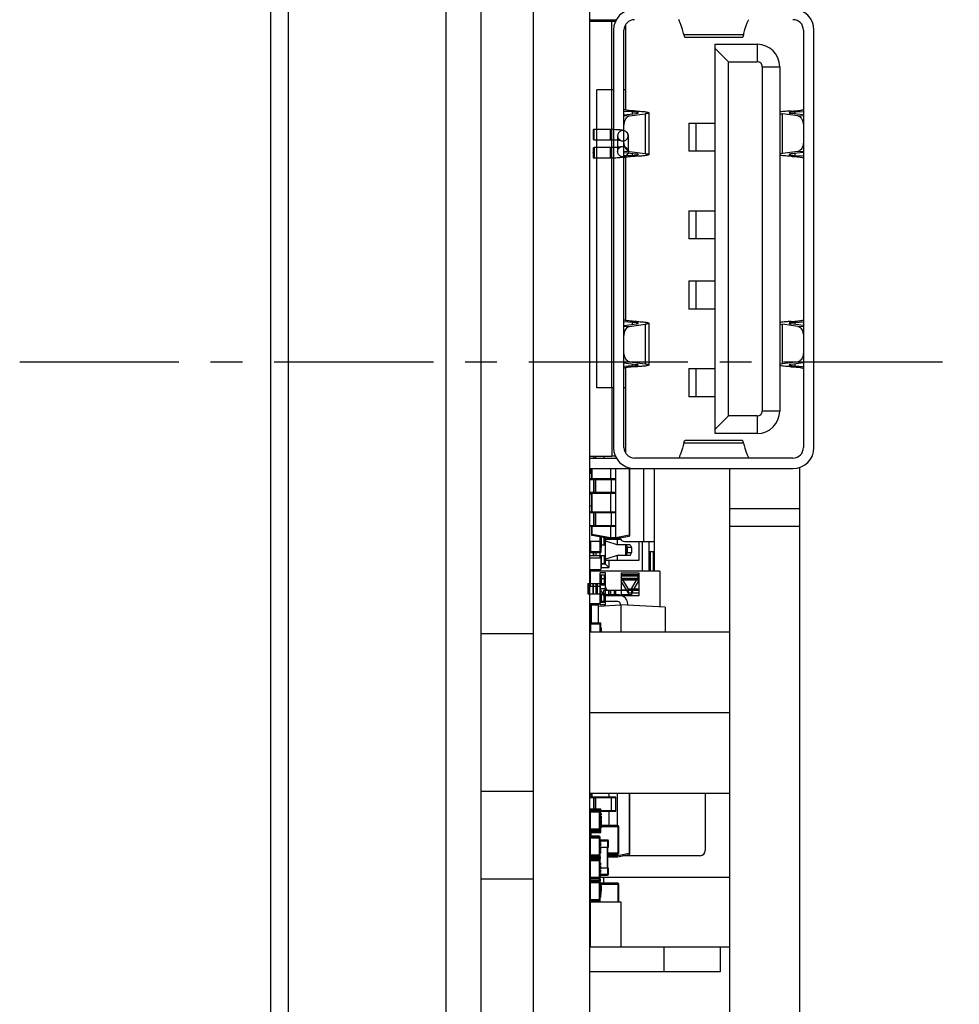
# Model space of a CAD drawing. Header units: inches. Extents: x -137 to 248, y -58 to 104.
# Tile 3 of 8: x 35 to 62, y -7 to 21. Entities that reach past the tile are written whole.
import ezdxf

# ---------------------------------------------------------------- set-up
doc = ezdxf.new("R2010")
doc.units = ezdxf.units.IN
doc.header["$LTSCALE"] = 1.21
doc.header["$MEASUREMENT"] = 0
doc.linetypes.add('CENTER', pattern=[2, 1.25, -0.25, 0.25, -0.25])
doc.layers.get('0').update_dxf_attribs({"linetype": 'CONTINUOUS'})
for name, color, linetype in [('DIM', 3, 'CONTINUOUS'), ('IMPORTED12', 7, 'CONTINUOUS'), ('IMPORTED13', 7, 'CONTINUOUS')]:
    doc.layers.add(name, color=color, linetype=linetype)

msp = doc.modelspace()

# ---------------------------------------------------------------- linework, layer by layer
at = {"color": 7, "linetype": 'Continuous'}
for p, q in [((42.773, 74.2), (42.773, -51.8)), ((47.273, 74.2), (47.273, -51.8)), ((42.273, 73.7), (42.273, -51.3)), ((48.273, 73.2), (48.273, -50.8)), ((49.773, -22.74), (49.773, 39.21)), ((51.373, 39.21), (51.373, -22.74)), ((51.373, 20.951), (52.14, 20.951)), ((52.003, 20.901), (51.373, 20.901)), ((51.533, 20.951), (51.533, 20.901)), ((51.785, 20.951), (51.785, 20.901)), ((52.003, 18.951), (52.003, 20.901)), ((52.115, 20.901), (52.003, 20.901)), ((52.403, 18.375), (52.403, 20.807)), ((52.053, 20.652), (52.053, 8.752)), ((52.353, 8.752), (52.353, 20.652)), ((54.06, 20.525), (55.766, 20.525)), ((57.473, 20.652), (57.473, 8.752)), ((57.773, 8.752), (57.773, 20.652)), ((54.095, 20.451), (55.731, 20.451)), ((54.955, 9.151), (54.955, 20.251)), ((54.955, 20.251), (56.155, 20.251)), ((56.155, 20.251), (56.155, 19.752)), ((54.955, 20.131), (55.335, 19.752)), ((55.335, 9.652), (55.335, 19.752)), ((55.335, 19.752), (56.155, 19.752)), ((56.295, 19.612), (56.295, 9.792)), ((56.295, 19.612), (56.795, 19.611)), ((56.795, 19.611), (56.795, 9.791)), ((51.583, 10.451), (51.583, 18.951)), ((52.003, 18.951), (51.583, 18.951)), ((52.002, 18.951), (52.002, 10.451)), ((52.053, 18.951), (52.003, 18.951)), ((52.403, 18.951), (52.353, 18.951)), ((52.585, 18.321), (52.349, 18.335)), ((52.353, 18.234), (52.709, 18.28)), ((52.512, 18.207), (52.954, 18.265)), ((52.585, 18.321), (52.585, 18.264)), ((52.954, 18.265), (52.954, 17.138)), ((53.063, 18.296), (53.063, 17.106)), ((56.871, 17.138), (56.871, 18.265)), ((57.314, 18.207), (56.871, 18.265)), ((57.473, 18.234), (57.117, 18.28)), ((57.24, 18.321), (57.477, 18.335)), ((57.24, 18.264), (57.24, 18.321)), ((52.353, 18.217), (52.512, 18.207)), ((54.205, 18.001), (54.205, 17.201)), ((54.205, 18.001), (54.955, 18.001)), ((54.415, 17.201), (54.415, 18.001)), ((57.314, 18.207), (57.473, 18.217)), ((52.512, 17.196), (52.353, 17.186)), ((52.353, 17.169), (52.709, 17.122)), ((52.512, 17.196), (52.954, 17.138)), ((52.585, 17.138), (52.585, 17.081)), ((54.955, 17.201), (54.205, 17.201)), ((57.314, 17.196), (56.871, 17.138)), ((57.473, 17.169), (57.117, 17.122)), ((57.24, 17.081), (57.24, 17.138)), ((57.473, 17.186), (57.314, 17.196)), ((52.585, 17.081), (52.349, 17.067)), ((52.403, 12.375), (52.403, 17.027)), ((57.24, 17.081), (57.477, 17.067)), ((54.205, 15.501), (54.205, 14.701)), ((54.205, 15.501), (54.955, 15.501)), ((54.415, 14.701), (54.415, 15.501)), ((54.955, 14.701), (54.205, 14.701)), ((54.205, 13.501), (54.205, 12.701)), ((54.205, 13.501), (54.955, 13.501)), ((54.415, 12.701), (54.415, 13.501)), ((54.955, 12.701), (54.205, 12.701)), ((52.585, 12.321), (52.349, 12.335)), ((52.353, 12.234), (52.709, 12.28)), ((52.353, 12.217), (52.512, 12.207)), ((52.512, 12.207), (52.954, 12.265)), ((52.585, 12.321), (52.585, 12.264)), ((52.954, 12.265), (52.954, 11.138)), ((53.063, 12.296), (53.063, 11.106)), ((57.314, 12.207), (56.871, 12.265)), ((56.871, 11.138), (56.871, 12.265)), ((57.473, 12.234), (57.117, 12.28)), ((57.24, 12.321), (57.477, 12.335)), ((57.24, 12.264), (57.24, 12.321)), ((57.314, 12.207), (57.473, 12.217)), ((52.585, 11.081), (52.349, 11.067)), ((52.512, 11.196), (52.353, 11.186)), ((52.353, 11.169), (52.709, 11.122)), ((52.403, 8.596), (52.403, 11.027)), ((52.512, 11.196), (52.954, 11.138)), ((52.585, 11.138), (52.585, 11.081)), ((54.205, 11.001), (54.955, 11.001)), ((54.205, 11.001), (54.205, 10.201)), ((54.415, 10.201), (54.415, 11.001)), ((57.314, 11.196), (56.871, 11.138)), ((57.473, 11.169), (57.117, 11.122)), ((57.24, 11.081), (57.24, 11.138)), ((57.24, 11.081), (57.477, 11.067)), ((57.473, 11.186), (57.314, 11.196)), ((52.003, 10.451), (51.583, 10.451)), ((52.053, 10.451), (52.003, 10.451)), ((52.003, 10.451), (52.003, 8.501)), ((52.403, 10.451), (52.353, 10.451)), ((54.955, 10.201), (54.205, 10.201)), ((55.335, 9.652), (54.955, 9.271)), ((56.155, 9.652), (55.335, 9.652)), ((56.155, 9.652), (56.155, 9.151)), ((56.795, 9.791), (56.295, 9.792)), ((56.155, 9.151), (54.955, 9.151)), ((55.766, 8.877), (54.06, 8.877)), ((55.731, 8.951), (54.095, 8.951)), ((51.373, 8.501), (52.003, 8.501)), ((51.373, 8.451), (52.141, 8.451)), ((51.483, 8.501), (51.483, 8.451)), ((51.493, 8.451), (51.493, 8.501)), ((51.501, 8.451), (51.501, 8.501)), ((51.537, 8.501), (51.537, 8.451)), ((51.785, 8.451), (51.785, 8.501)), ((52.116, 8.501), (52.003, 8.501)), ((57.173, 8.452), (52.653, 8.452)), ((51.373, 8.151), (52.653, 8.151)), ((51.403, 8.02), (51.403, 8.151)), ((51.423, 8.151), (51.423, 7.855)), ((51.444, 7.855), (51.444, 8.151)), ((51.973, 8.151), (51.973, 7.855)), ((52.123, 6.18), (52.123, 8.151)), ((52.503, 8.151), (52.503, 6.254)), ((52.523, 6.254), (52.523, 8.151)), ((52.653, 8.152), (57.173, 8.152)), ((52.923, 6.077), (52.923, 8.152)), ((53.223, 5.229), (53.223, 8.152)), ((55.373, -25.8), (55.373, 8.152)), ((57.373, -25.8), (57.373, 8.188)), ((51.373, 8.02), (51.423, 8.02)), ((52.113, 7.855), (51.373, 7.855)), ((51.373, 7.845), (52.123, 7.845)), ((51.483, 7.855), (51.483, 7.845)), ((51.483, 7.845), (51.483, 7.465)), ((51.493, 7.465), (51.493, 7.845)), ((51.501, 7.465), (51.501, 7.845)), ((51.537, 7.845), (51.534, 7.855)), ((51.537, 7.845), (51.537, 7.465)), ((51.985, 7.855), (51.988, 7.845)), ((51.988, 7.845), (51.988, 7.465)), ((52.123, 7.465), (51.373, 7.465)), ((51.373, 7.455), (52.113, 7.455)), ((51.373, 7.436), (51.423, 7.436)), ((51.423, 7.455), (51.423, 6.905)), ((51.444, 6.905), (51.444, 7.455)), ((51.483, 7.465), (51.483, 7.455)), ((51.534, 7.455), (51.537, 7.465)), ((51.973, 7.455), (51.973, 6.905)), ((51.988, 7.465), (51.985, 7.455)), ((51.423, 7.077), (51.373, 7.077)), ((52.113, 6.905), (51.373, 6.905)), ((51.373, 6.895), (52.123, 6.895)), ((51.483, 6.905), (51.483, 6.895)), ((51.483, 6.895), (51.483, 6.515)), ((51.493, 6.515), (51.493, 6.895)), ((51.501, 6.515), (51.501, 6.895)), ((51.537, 6.895), (51.534, 6.905)), ((51.537, 6.895), (51.537, 6.515)), ((51.985, 6.905), (51.988, 6.895)), ((51.988, 6.895), (51.988, 6.515)), ((57.373, 7), (55.373, 7)), ((52.123, 6.515), (51.373, 6.515)), ((51.373, 6.505), (52.113, 6.505)), ((51.423, 6.505), (51.423, 6.273)), ((51.444, 6.273), (51.444, 6.505)), ((51.483, 6.515), (51.483, 6.505)), ((51.534, 6.505), (51.537, 6.515)), ((51.973, 6.505), (51.973, 6.18)), ((51.988, 6.515), (51.985, 6.505)), ((57.373, 6.5), (55.373, 6.5)), ((51.444, 6.273), (51.423, 6.273)), ((51.973, 6.18), (51.444, 6.273)), ((51.444, 6.249), (51.444, 6.273)), ((51.444, 6.249), (51.973, 6.155)), ((51.673, 5.785), (51.673, 6.208)), ((51.698, 6.204), (51.698, 5.76)), ((51.698, 6.203), (51.706, 6.203)), ((51.698, 6.189), (51.708, 6.189)), ((51.703, 6.203), (51.703, 6.189)), ((51.708, 6.189), (51.708, 6.087)), ((51.793, 5.977), (51.793, 6.187)), ((51.823, 5.427), (51.823, 6.182)), ((52.123, 6.18), (51.973, 6.18)), ((51.973, 6.155), (51.973, 6.18)), ((52.503, 6.254), (52.123, 6.18)), ((52.123, 6.155), (52.503, 6.229)), ((52.123, 6.155), (52.123, 6.18)), ((52.523, 6.254), (52.503, 6.254)), ((52.503, 6.254), (52.503, 6.229)), ((51.373, 6.081), (51.673, 6.081)), ((51.398, 5.977), (51.373, 5.977)), ((51.398, 6.081), (51.398, 5.785)), ((51.698, 6.087), (51.708, 6.087)), ((51.698, 6.074), (51.708, 6.074)), ((51.698, 6.024), (51.708, 6.024)), ((51.698, 5.972), (51.708, 5.972)), ((51.698, 5.935), (51.708, 5.935)), ((51.698, 5.912), (51.708, 5.912)), ((51.698, 5.899), (51.708, 5.899)), ((51.703, 6.087), (51.703, 6.074)), ((51.708, 6.074), (51.708, 5.972)), ((51.708, 5.977), (51.823, 5.977)), ((51.708, 5.935), (51.708, 5.899)), ((52.261, 6.127), (51.823, 6.127)), ((51.865, 6.077), (51.826, 6.077)), ((51.826, 5.577), (51.826, 6.077)), ((52.159, 5.977), (51.865, 6.077)), ((51.923, 6.164), (51.923, 6.127)), ((51.973, 6.155), (52.123, 6.155)), ((52.533, 5.977), (52.159, 5.977)), ((52.173, 5.977), (52.173, 6.127)), ((52.373, 6.077), (53.223, 6.077)), ((52.395, 5.977), (52.395, 5.677)), ((52.427, 5.677), (52.427, 5.977)), ((52.456, 5.897), (52.427, 5.972)), ((52.573, 5.897), (52.427, 5.897)), ((52.456, 5.757), (52.456, 5.897)), ((52.533, 5.977), (52.573, 5.897)), ((52.573, 5.897), (52.573, 5.757)), ((52.773, 6.077), (52.773, 5.527)), ((52.873, 6.077), (52.873, 5.229)), ((53.073, 5.229), (53.073, 6.077)), ((51.373, 5.86), (51.398, 5.86)), ((51.373, 5.76), (51.698, 5.76)), ((51.373, 5.677), (51.823, 5.677)), ((51.398, 5.785), (51.673, 5.785)), ((51.473, 5.76), (51.473, 5.677)), ((51.481, 5.76), (51.481, 5.677)), ((51.556, 5.677), (51.556, 5.76)), ((51.673, 5.86), (51.698, 5.86)), ((51.698, 5.81), (51.673, 5.81)), ((51.673, 5.607), (51.673, 5.76)), ((51.703, 5.677), (51.703, 5.526)), ((51.793, 5.677), (51.793, 5.437)), ((52.159, 5.677), (51.865, 5.577)), ((52.533, 5.677), (52.159, 5.677)), ((52.173, 5.527), (52.173, 5.677)), ((52.427, 5.757), (52.573, 5.757)), ((52.427, 5.682), (52.456, 5.757)), ((52.533, 5.677), (52.573, 5.757)), ((53.223, 5.777), (53.073, 5.777)), ((53.098, 5.777), (53.098, 5.229)), ((53.198, 5.229), (53.198, 5.777)), ((51.373, 5.607), (51.698, 5.607)), ((51.698, 5.607), (51.698, 5.277)), ((51.698, 5.526), (51.708, 5.526)), ((51.698, 5.516), (51.708, 5.516)), ((51.698, 5.512), (51.708, 5.512)), ((51.698, 5.362), (51.708, 5.362)), ((51.698, 5.358), (51.708, 5.358)), ((51.708, 5.526), (51.708, 5.358)), ((51.823, 5.437), (51.708, 5.437)), ((51.823, 5.427), (51.708, 5.427)), ((52.773, 5.527), (51.823, 5.527)), ((51.923, 5.327), (51.823, 5.427)), ((51.865, 5.577), (51.826, 5.577)), ((51.923, 5.527), (51.923, 5.327)), ((51.373, 5.277), (51.698, 5.277)), ((51.373, 5.277), (51.698, 5.277)), ((53.373, 5.229), (51.398, 5.229)), ((51.398, 4.803), (51.398, 5.229)), ((51.473, 5.277), (51.473, 5.229)), ((51.698, 5.327), (51.923, 5.327)), ((53.373, 5.229), (53.373, 4.205)), ((51.373, 4.803), (51.673, 4.803)), ((51.673, 4.803), (51.673, 4.303)), ((51.673, 4.675), (51.678, 4.675)), ((51.674, 4.608), (51.673, 4.608)), ((51.674, 4.606), (51.673, 4.606)), ((51.674, 4.592), (51.673, 4.592)), ((51.673, 4.57), (51.674, 4.57)), ((51.674, 4.562), (51.673, 4.562)), ((51.674, 4.523), (51.673, 4.523)), ((51.674, 4.488), (51.674, 4.608)), ((51.678, 4.432), (51.678, 4.675)), ((51.678, 4.61), (51.68, 4.61)), ((51.678, 4.566), (51.68, 4.566)), ((51.68, 4.548), (51.678, 4.548)), ((51.68, 4.503), (51.678, 4.503)), ((51.68, 4.497), (51.678, 4.497)), ((51.68, 4.61), (51.68, 4.497)), ((51.373, 4.303), (51.673, 4.303)), ((51.398, 3.751), (51.398, 4.303)), ((51.424, 4.263), (51.428, 4.302)), ((51.424, 4.263), (51.624, 4.263)), ((51.424, 3.751), (51.424, 4.263)), ((51.633, 4.303), (51.624, 4.263)), ((51.624, 4.23), (52.264, 4.263)), ((51.624, 3.751), (51.624, 4.263)), ((51.674, 4.488), (51.673, 4.488)), ((51.678, 4.432), (51.673, 4.432)), ((53.524, 4.197), (52.264, 4.263)), ((52.264, 4.263), (52.264, 3.5)), ((51.373, 4.097), (51.398, 4.097)), ((53.524, 4.197), (53.524, 3.5)), ((51.373, 3.751), (51.698, 3.751)), ((51.373, 3.651), (51.398, 3.651)), ((51.398, 3.726), (51.673, 3.726)), ((51.398, 3.726), (51.398, 3.5)), ((51.673, 3.5), (51.673, 3.726)), ((51.698, 3.701), (51.673, 3.701)), ((51.673, 3.651), (51.698, 3.651)), ((51.698, 3.5), (51.698, 3.751)), ((48.273, 3.45), (49.773, 3.45)), ((51.373, 3.5), (55.373, 3.5)), ((51.698, 3.615), (51.708, 3.615)), ((51.698, 3.564), (51.708, 3.564)), ((51.698, 3.513), (51.708, 3.513)), ((51.708, 3.615), (51.708, 3.513)), ((51.373, 1.2), (55.373, 1.2)), ((48.273, -1.05), (49.773, -1.05)), ((51.373, -1.1), (55.373, -1.1)), ((51.385, -1.216), (51.385, -1.1)), ((51.388, -1.1), (51.388, -1.13)), ((51.408, -1.15), (51.408, -1.1)), ((51.423, -1.1), (51.423, -1.216)), ((51.444, -1.216), (51.444, -1.1)), ((51.923, -1.1), (51.923, -1.216)), ((52.173, -2.022), (52.173, -1.1)), ((52.503, -1.1), (52.503, -2.827)), ((52.523, -2.827), (52.523, -1.1)), ((54.673, -1.1), (54.673, -2.737)), ((52.113, -1.216), (51.373, -1.216)), ((51.373, -1.226), (52.123, -1.226)), ((51.423, -1.13), (51.388, -1.13)), ((51.408, -1.15), (51.423, -1.15)), ((51.483, -1.216), (51.483, -1.226)), ((51.483, -1.226), (51.483, -1.546)), ((51.493, -1.546), (51.493, -1.226)), ((51.501, -1.546), (51.501, -1.226)), ((51.537, -1.226), (51.534, -1.216)), ((51.537, -1.226), (51.537, -1.546)), ((51.985, -1.216), (51.988, -1.226)), ((51.988, -1.226), (51.988, -1.606)), ((52.123, -1.606), (52.123, -1.226)), ((51.373, -1.546), (51.698, -1.546)), ((51.373, -1.611), (51.678, -1.611)), ((51.678, -1.642), (51.373, -1.642)), ((51.398, -1.571), (51.673, -1.571)), ((51.398, -1.581), (51.398, -1.571)), ((51.647, -1.581), (51.403, -1.581)), ((51.403, -2.19), (51.403, -1.581)), ((51.647, -1.581), (51.647, -2.19)), ((51.673, -1.595), (51.673, -1.571)), ((51.698, -1.596), (51.673, -1.596)), ((51.678, -2.16), (51.678, -1.611)), ((51.698, -1.646), (51.678, -1.646)), ((51.698, -2.226), (51.698, -1.546)), ((52.123, -1.606), (51.698, -1.606)), ((51.698, -1.616), (52.113, -1.616)), ((51.698, -1.684), (51.708, -1.684)), ((51.708, -1.684), (51.708, -1.72)), ((51.923, -1.616), (51.923, -2.022)), ((51.988, -1.606), (51.985, -1.616)), ((51.68, -1.686), (51.678, -1.686)), ((51.678, -1.697), (51.68, -1.697)), ((51.68, -1.714), (51.678, -1.714)), ((51.68, -1.751), (51.678, -1.751)), ((51.68, -1.76), (51.678, -1.76)), ((51.68, -1.788), (51.678, -1.788)), ((51.678, -1.825), (51.68, -1.825)), ((51.678, -1.862), (51.68, -1.862)), ((51.68, -1.892), (51.678, -1.892)), ((51.68, -1.928), (51.678, -1.928)), ((51.68, -1.686), (51.68, -1.76)), ((51.68, -1.788), (51.68, -1.862)), ((51.68, -1.892), (51.68, -1.969)), ((51.698, -1.712), (51.708, -1.712)), ((51.698, -1.72), (51.708, -1.72)), ((51.698, -1.757), (51.708, -1.757)), ((51.698, -1.809), (51.708, -1.809)), ((51.698, -1.859), (51.708, -1.859)), ((51.698, -1.872), (51.708, -1.872)), ((51.698, -1.874), (51.708, -1.874)), ((51.698, -1.919), (51.708, -1.919)), ((51.708, -1.757), (51.708, -1.859)), ((51.708, -1.872), (51.708, -1.974)), ((51.678, -2.129), (51.373, -2.129)), ((51.678, -2.16), (51.373, -2.16)), ((51.373, -2.226), (51.698, -2.226)), ((51.388, -2.226), (51.388, -2.331)), ((51.398, -2.19), (51.398, -2.201)), ((51.398, -2.201), (51.673, -2.201)), ((51.403, -2.19), (51.647, -2.19)), ((51.418, -2.327), (51.418, -2.226)), ((51.698, -2.176), (51.673, -2.176)), ((51.673, -2.176), (51.673, -2.201)), ((51.68, -1.966), (51.678, -1.966)), ((51.678, -1.969), (51.68, -1.969)), ((51.68, -1.992), (51.678, -1.992)), ((51.678, -2.03), (51.68, -2.03)), ((51.678, -2.066), (51.68, -2.066)), ((51.698, -2.126), (51.678, -2.126)), ((51.68, -1.992), (51.68, -2.066)), ((51.698, -1.968), (51.708, -1.968)), ((51.698, -1.974), (51.708, -1.974)), ((51.698, -1.988), (51.708, -1.988)), ((51.698, -2.039), (51.708, -2.039)), ((51.698, -2.09), (51.708, -2.09)), ((51.708, -1.988), (51.708, -2.09)), ((52.178, -2.022), (51.708, -2.022)), ((51.708, -2.052), (52.208, -2.052)), ((52.178, -2.022), (52.178, -2.842)), ((52.208, -2.812), (52.208, -2.052)), ((51.373, -2.357), (51.678, -2.357)), ((51.678, -2.388), (51.373, -2.388)), ((51.647, -2.327), (51.403, -2.327)), ((51.403, -2.936), (51.403, -2.327)), ((51.647, -2.327), (51.647, -2.936)), ((51.678, -2.906), (51.678, -2.357)), ((51.68, -2.432), (51.678, -2.432)), ((51.678, -2.443), (51.68, -2.443)), ((51.68, -2.46), (51.678, -2.46)), ((51.68, -2.497), (51.678, -2.497)), ((51.68, -2.506), (51.678, -2.506)), ((51.68, -2.432), (51.68, -2.506)), ((51.888, -2.44), (51.68, -2.44)), ((51.68, -2.46), (51.908, -2.46)), ((51.888, -2.44), (51.888, -2.64)), ((51.908, -2.64), (51.908, -2.46)), ((51.68, -2.534), (51.678, -2.534)), ((51.678, -2.571), (51.68, -2.571)), ((51.678, -2.608), (51.68, -2.608)), ((51.68, -2.638), (51.678, -2.638)), ((51.68, -2.675), (51.678, -2.675)), ((51.68, -2.712), (51.678, -2.712)), ((51.678, -2.715), (51.68, -2.715)), ((51.68, -2.739), (51.678, -2.739)), ((51.678, -2.776), (51.68, -2.776)), ((51.68, -2.534), (51.68, -2.608)), ((51.68, -2.638), (51.68, -2.715)), ((51.68, -2.64), (51.908, -2.64)), ((51.68, -2.739), (51.68, -2.812)), ((51.878, -2.64), (51.878, -3.24)), ((51.898, -3.24), (51.898, -2.64)), ((51.678, -2.875), (51.373, -2.875)), ((51.678, -2.906), (51.373, -2.906)), ((51.373, -2.992), (51.678, -2.992)), ((51.373, -3.023), (51.678, -3.023)), ((51.403, -2.936), (51.647, -2.936)), ((51.647, -2.962), (51.403, -2.962)), ((51.403, -3.571), (51.403, -2.962)), ((51.647, -2.962), (51.647, -3.571)), ((51.673, -2.922), (51.673, -2.976)), ((51.678, -2.812), (51.68, -2.812)), ((51.678, -3.541), (51.678, -2.992)), ((51.68, -3.086), (51.678, -3.086)), ((51.68, -3.086), (51.68, -3.16)), ((52.208, -2.812), (51.898, -2.812)), ((51.898, -2.842), (52.178, -2.842)), ((51.923, -2.891), (51.898, -2.887)), ((51.898, -2.911), (51.923, -2.916)), ((51.923, -2.842), (51.923, -2.891)), ((52.173, -2.891), (51.923, -2.891)), ((51.923, -2.916), (51.923, -2.891)), ((51.923, -2.916), (52.173, -2.916)), ((52.503, -2.827), (52.173, -2.891)), ((52.173, -2.891), (52.173, -2.842)), ((52.173, -2.916), (52.503, -2.851)), ((52.173, -2.916), (52.173, -2.891)), ((54.523, -2.887), (52.322, -2.887)), ((52.523, -2.827), (52.503, -2.827)), ((52.503, -2.827), (52.503, -2.851)), ((51.68, -3.123), (51.678, -3.123)), ((51.678, -3.16), (51.68, -3.16)), ((51.68, -3.183), (51.678, -3.183)), ((51.68, -3.26), (51.678, -3.26)), ((51.68, -3.29), (51.678, -3.29)), ((51.68, -3.327), (51.678, -3.327)), ((51.678, -3.364), (51.68, -3.364)), ((51.68, -3.183), (51.68, -3.26)), ((51.908, -3.24), (51.68, -3.24)), ((51.68, -3.29), (51.68, -3.364)), ((51.888, -3.24), (51.888, -3.44)), ((51.908, -3.42), (51.908, -3.24)), ((48.273, -3.55), (49.773, -3.55)), ((51.678, -3.51), (51.373, -3.51)), ((51.678, -3.541), (51.373, -3.541)), ((51.373, -3.627), (51.678, -3.627)), ((51.403, -3.571), (51.647, -3.571)), ((51.647, -3.597), (51.403, -3.597)), ((51.403, -4.206), (51.403, -3.597)), ((51.647, -3.597), (51.647, -4.206)), ((51.673, -3.557), (51.673, -3.611)), ((51.68, -3.393), (51.678, -3.393)), ((51.678, -3.404), (51.68, -3.404)), ((51.68, -3.455), (51.678, -3.455)), ((51.68, -3.466), (51.678, -3.466)), ((51.678, -3.5), (51.773, -3.5)), ((51.678, -4.176), (51.678, -3.627)), ((51.68, -3.393), (51.68, -3.466)), ((51.908, -3.42), (51.68, -3.42)), ((51.68, -3.44), (51.888, -3.44)), ((51.773, -3.5), (55.373, -3.5)), ((51.773, -3.5), (51.773, -3.673)), ((51.678, -3.658), (51.373, -3.658)), ((51.678, -3.664), (51.698, -3.664)), ((51.68, -3.702), (51.678, -3.702)), ((51.678, -3.713), (51.68, -3.713)), ((51.68, -3.73), (51.678, -3.73)), ((51.68, -3.767), (51.678, -3.767)), ((51.68, -3.776), (51.678, -3.776)), ((51.68, -3.804), (51.678, -3.804)), ((51.678, -3.841), (51.68, -3.841)), ((51.678, -3.878), (51.68, -3.878)), ((51.68, -3.908), (51.678, -3.908)), ((51.68, -3.702), (51.68, -3.776)), ((51.68, -3.804), (51.68, -3.878)), ((51.68, -3.908), (51.68, -3.985)), ((51.698, -3.664), (51.698, -3.994)), ((52.178, -3.673), (51.698, -3.673)), ((51.698, -3.703), (52.208, -3.703)), ((51.698, -3.745), (51.708, -3.745)), ((51.698, -3.823), (51.708, -3.823)), ((51.698, -3.902), (51.708, -3.902)), ((51.708, -3.745), (51.708, -3.902)), ((52.178, -3.673), (52.178, -4.207)), ((52.208, -4.207), (52.208, -3.703)), ((51.678, -4.145), (51.373, -4.145)), ((51.678, -4.176), (51.373, -4.176)), ((51.388, -4.202), (51.388, -4.463)), ((52.273, -4.207), (51.393, -4.207)), ((51.393, -4.207), (51.393, -5.499)), ((51.403, -4.206), (51.647, -4.206)), ((51.418, -4.207), (51.418, -4.206)), ((51.68, -3.945), (51.678, -3.945)), ((51.68, -3.982), (51.678, -3.982)), ((51.678, -3.985), (51.68, -3.985)), ((51.678, -3.994), (51.698, -3.994)), ((51.68, -4.009), (51.678, -4.009)), ((51.678, -4.046), (51.68, -4.046)), ((51.678, -4.082), (51.68, -4.082)), ((51.68, -4.009), (51.68, -4.082)), ((52.273, -5.499), (52.273, -4.207)), ((51.373, -4.3), (51.388, -4.3)), ((51.388, -4.323), (51.373, -4.323)), ((51.373, -4.323), (51.388, -4.323)), ((51.373, -4.423), (51.388, -4.423)), ((51.393, -4.463), (51.388, -4.463)), ((51.373, -4.553), (51.393, -4.553)), ((51.373, -4.883), (51.393, -4.883)), ((51.373, -4.96), (51.393, -4.96)), ((51.373, -5.06), (51.393, -5.06)), ((51.373, -5.2), (51.393, -5.2)), ((51.373, -5.328), (51.393, -5.328)), ((53.494, -5.499), (51.373, -5.499)), ((55.373, -5.499), (53.494, -5.499)), ((53.494, -5.499), (53.494, -6.199)), ((55.099, -5.499), (55.099, -6.199)), ((53.494, -6.199), (51.373, -6.199)), ((55.099, -6.199), (53.494, -6.199))]:
    msp.add_line(p, q, dxfattribs=at)
for centre, radius, start, end in [((52.653, 20.652), 0.6, 90, 180), ((57.173, 20.652), 0.6, 0, 90), ((52.653, 20.652), 0.3, 90, 180), ((57.173, 20.652), 0.3, 0, 90), ((56.155, 19.611), 0.64, 0, 90), ((56.155, 19.612), 0.14, 359.9989, 90.0011), ((56.155, 9.792), 0.14, 269.9989, 0.0011), ((56.155, 9.791), 0.64, 270, 0), ((52.653, 8.752), 0.6, 180, 270), ((52.653, 8.752), 0.3, 180, 270), ((57.173, 8.752), 0.6, 270, 0), ((57.173, 8.752), 0.3, 270, 0), ((51.483, 7.845), 0.00999, 359.9612, 89.9548), ((51.491, 7.845), 0.00999, 359.9612, 89.9548), ((52.113, 7.845), 0.01, 0, 90), ((51.483, 7.465), 0.00999, 270.0452, 0.0388), ((51.491, 7.465), 0.00999, 270.0452, 0.0388), ((52.113, 7.465), 0.01, 270, 0), ((51.483, 6.895), 0.00999, 359.9612, 89.9548), ((51.491, 6.895), 0.00999, 359.9612, 89.9548), ((52.113, 6.895), 0.01, 0, 90), ((51.483, 6.515), 0.00999, 270.0452, 0.0388), ((51.491, 6.515), 0.00999, 270.0452, 0.0388), ((52.113, 6.515), 0.01, 270, 0), ((51.448, 6.273), 0.025, 180, 260), ((52.498, 6.254), 0.025, 281, 0), ((52.373, 6.227), 0.15, 199.6654, 270), ((51.647, 4.675), 0.0305, 360, 32.5051), ((51.771, 4.25), 0.346, 171.161, 171.3424), ((51.647, 4.432), 0.0305, 327.691, 360), ((51.734, 4.246), 0.116, 120.0278, 121.9183), ((51.633, 3.777), 0.3, 141.7603, 151.1633), ((51.408, -1.13), 0.02, 180, 270), ((51.483, -1.226), 0.00999, 359.9612, 89.9548), ((51.491, -1.226), 0.00999, 359.9612, 89.9548), ((52.113, -1.226), 0.01, 0, 90), ((51.403, -1.611), 0.0305, 90, 180), ((51.647, -1.611), 0.0305, 0, 90), ((52.113, -1.606), 0.01, 270, 0), ((51.403, -2.16), 0.0305, 180, 270), ((51.647, -2.16), 0.0305, 270, 0), ((52.178, -2.052), 0.03, 0, 90), ((51.403, -2.357), 0.0305, 90, 180), ((51.647, -2.357), 0.0305, 0, 90), ((51.888, -2.46), 0.02, 0, 90), ((54.523, -2.737), 0.15, 270, 0), ((51.403, -2.906), 0.0305, 180, 270), ((51.403, -2.992), 0.0305, 90, 101.25), ((51.647, -2.906), 0.0305, 270, 0), ((51.647, -2.992), 0.0305, 0, 90), ((52.178, -2.812), 0.03, 270, 0), ((52.498, -2.827), 0.025, 281, 0), ((51.403, -3.541), 0.0305, 180, 270), ((51.403, -3.627), 0.0305, 90, 180), ((51.647, -3.541), 0.0305, 270, 0), ((51.647, -3.627), 0.0305, 0, 90), ((51.888, -3.42), 0.02, 270, 0), ((52.178, -3.703), 0.03, 0, 90), ((51.403, -4.176), 0.0305, 180, 270), ((51.647, -4.176), 0.0305, 270, 0), ((51.418, -4.463), 0.03, 180, 211.8271)]:
    msp.add_arc(centre, radius, start, end, dxfattribs=at)
for centre, major_axis, ratio, start_param, end_param in [((57.363, 18.296), (0.6, 0), 0.091497, -2.813525, -2.530727), ((57.363, 17.106), (0.6, 0), 0.091711, 2.530727, 2.813525), ((57.363, 12.296), (0.6, 0), 0.091497, -2.813525, -2.530727), ((57.363, 11.106), (0.6, 0), 0.091711, 2.530727, 2.813525), ((52.252, 6.18), (0.129, 0), 0.19438, 3.141593, 3.159801), ((52.302, -2.891), (0.129, 0), 0.19438, 3.141593, 3.159801)]:
    msp.add_ellipse(centre, major_axis=major_axis, ratio=ratio, start_param=start_param, end_param=end_param, dxfattribs=at)
for points, knots in [([(54.06, 20.525), (54.049, 20.573), (54.027, 20.661), (53.991, 20.78), (53.955, 20.875), (53.927, 20.929), (53.913, 20.951)], [0, 0, 0, 0, 0.324899, 0.59954, 0.824054, 1, 1, 1, 1]), ([(55.766, 20.525), (55.777, 20.573), (55.799, 20.661), (55.835, 20.78), (55.871, 20.875), (55.899, 20.929), (55.913, 20.951)], [0, 0, 0, 0, 0.324752, 0.599272, 0.823904, 1, 1, 1, 1]), ([(54.06, 20.525), (54.062, 20.515), (54.067, 20.496), (54.075, 20.474), (54.081, 20.462), (54.086, 20.455), (54.092, 20.451), (54.095, 20.451)], [0, 0, 0, 0, 0.392908, 0.685153, 0.794525, 0.88099, 1, 1, 1, 1]), ([(55.766, 20.525), (55.764, 20.515), (55.759, 20.496), (55.751, 20.474), (55.745, 20.462), (55.739, 20.455), (55.734, 20.451), (55.731, 20.451)], [0, 0, 0, 0, 0.392883, 0.685153, 0.794537, 0.881006, 1, 1, 1, 1]), ([(52.708, 18.346), (52.659, 18.348), (52.59, 18.352), (52.504, 18.36), (52.453, 18.366), (52.411, 18.372), (52.384, 18.379), (52.367, 18.384), (52.359, 18.388), (52.353, 18.393), (52.353, 18.396)], [0, 0, 0, 0, 0.401735, 0.571425, 0.715674, 0.831764, 0.917619, 0.948911, 0.972547, 1, 1, 1, 1]), ([(52.763, 18.296), (52.763, 18.298), (52.758, 18.302), (52.749, 18.305), (52.734, 18.308), (52.703, 18.313), (52.653, 18.318), (52.61, 18.32), (52.585, 18.321)], [0, 0, 0, 0, 0.027536, 0.082577, 0.168467, 0.284527, 0.598218, 1, 1, 1, 1]), ([(52.708, 18.346), (52.756, 18.344), (52.825, 18.341), (52.912, 18.333), (52.963, 18.327), (53.005, 18.32), (53.032, 18.314), (53.048, 18.308), (53.057, 18.304), (53.063, 18.3), (53.063, 18.296)], [0, 0, 0, 0, 0.401726, 0.571361, 0.715539, 0.831532, 0.917379, 0.948721, 0.972459, 1, 1, 1, 1]), ([(52.709, 18.28), (52.716, 18.281), (52.73, 18.283), (52.747, 18.287), (52.758, 18.29), (52.763, 18.294), (52.763, 18.296)], [0, 0, 0, 0, 0.408921, 0.712435, 0.905777, 1, 1, 1, 1]), ([(53.063, 18.296), (53.063, 18.293), (53.056, 18.287), (53.046, 18.283), (53.028, 18.277), (52.997, 18.271), (52.97, 18.267), (52.954, 18.265)], [0, 0, 0, 0, 0.094256, 0.177507, 0.28795, 0.590964, 1, 1, 1, 1]), ([(57.118, 18.346), (57.082, 18.345), (57.016, 18.341), (56.925, 18.334), (56.853, 18.326), (56.812, 18.318), (56.795, 18.314)], [0, 0, 0, 0, 0.328836, 0.612374, 0.839047, 1, 1, 1, 1]), ([(57.24, 18.321), (57.216, 18.32), (57.173, 18.318), (57.123, 18.313), (57.092, 18.308), (57.077, 18.305), (57.068, 18.302), (57.063, 18.298), (57.063, 18.296)], [0, 0, 0, 0, 0.401816, 0.715498, 0.831549, 0.917433, 0.972464, 1, 1, 1, 1]), ([(57.063, 18.296), (57.063, 18.294), (57.068, 18.29), (57.079, 18.287), (57.096, 18.283), (57.109, 18.281), (57.117, 18.28)], [0, 0, 0, 0, 0.094239, 0.287594, 0.591063, 1, 1, 1, 1]), ([(57.118, 18.346), (57.166, 18.348), (57.235, 18.352), (57.322, 18.36), (57.373, 18.366), (57.415, 18.372), (57.442, 18.379), (57.458, 18.384), (57.467, 18.388), (57.473, 18.393), (57.473, 18.396)], [0, 0, 0, 0, 0.401841, 0.571496, 0.715667, 0.831674, 0.91749, 0.948805, 0.972493, 1, 1, 1, 1]), ([(52.353, 17.907), (52.353, 17.926), (52.355, 17.963), (52.365, 18.025), (52.385, 18.088), (52.418, 18.148), (52.461, 18.19), (52.495, 18.205), (52.512, 18.207)], [0, 0, 0, 0, 0.153424, 0.303566, 0.514612, 0.701778, 0.861734, 1, 1, 1, 1]), ([(57.314, 18.207), (57.325, 18.205), (57.347, 18.199), (57.384, 18.174), (57.42, 18.13), (57.461, 18.04), (57.473, 17.961), (57.473, 17.907)], [0, 0, 0, 0, 0.090854, 0.189694, 0.358757, 0.554774, 1, 1, 1, 1]), ([(52.512, 17.196), (52.501, 17.197), (52.479, 17.204), (52.442, 17.229), (52.406, 17.273), (52.364, 17.363), (52.353, 17.442), (52.353, 17.496)], [0, 0, 0, 0, 0.090853, 0.189698, 0.358771, 0.554793, 1, 1, 1, 1]), ([(57.473, 17.496), (57.473, 17.477), (57.471, 17.44), (57.461, 17.378), (57.441, 17.314), (57.407, 17.255), (57.365, 17.212), (57.33, 17.198), (57.314, 17.196)], [0, 0, 0, 0, 0.153413, 0.303548, 0.514593, 0.701767, 0.861733, 1, 1, 1, 1]), ([(52.954, 17.138), (52.97, 17.136), (52.997, 17.132), (53.028, 17.125), (53.046, 17.119), (53.056, 17.115), (53.063, 17.11), (53.063, 17.106)], [0, 0, 0, 0, 0.408956, 0.71193, 0.822372, 0.905637, 1, 1, 1, 1]), ([(52.708, 17.056), (52.659, 17.054), (52.59, 17.05), (52.504, 17.043), (52.453, 17.037), (52.411, 17.03), (52.384, 17.024), (52.367, 17.018), (52.359, 17.014), (52.353, 17.009), (52.353, 17.006)], [0, 0, 0, 0, 0.401807, 0.571451, 0.715614, 0.831618, 0.917437, 0.948758, 0.972456, 1, 1, 1, 1]), ([(52.585, 17.081), (52.61, 17.082), (52.653, 17.085), (52.703, 17.09), (52.734, 17.094), (52.749, 17.098), (52.758, 17.101), (52.763, 17.105), (52.763, 17.106)], [0, 0, 0, 0, 0.401783, 0.715446, 0.831494, 0.917382, 0.972427, 1, 1, 1, 1]), ([(53.063, 17.106), (53.063, 17.103), (53.057, 17.098), (53.048, 17.094), (53.032, 17.089), (53.005, 17.082), (52.963, 17.076), (52.912, 17.07), (52.825, 17.062), (52.756, 17.058), (52.708, 17.056)], [0, 0, 0, 0, 0.027579, 0.051325, 0.082673, 0.168523, 0.284513, 0.428683, 0.598307, 1, 1, 1, 1]), ([(52.763, 17.106), (52.763, 17.108), (52.758, 17.112), (52.747, 17.115), (52.73, 17.119), (52.716, 17.121), (52.709, 17.122)], [0, 0, 0, 0, 0.094346, 0.287714, 0.591142, 1, 1, 1, 1]), ([(57.118, 17.056), (57.082, 17.058), (57.016, 17.061), (56.925, 17.068), (56.853, 17.077), (56.812, 17.084), (56.795, 17.089)], [0, 0, 0, 0, 0.328877, 0.612349, 0.838951, 1, 1, 1, 1]), ([(57.117, 17.122), (57.109, 17.121), (57.096, 17.119), (57.079, 17.115), (57.068, 17.112), (57.063, 17.108), (57.063, 17.106)], [0, 0, 0, 0, 0.408841, 0.712315, 0.90567, 1, 1, 1, 1]), ([(57.063, 17.106), (57.063, 17.105), (57.068, 17.101), (57.077, 17.098), (57.092, 17.094), (57.123, 17.09), (57.173, 17.085), (57.216, 17.082), (57.24, 17.081)], [0, 0, 0, 0, 0.027574, 0.082629, 0.168522, 0.28458, 0.598251, 1, 1, 1, 1]), ([(57.118, 17.056), (57.166, 17.054), (57.235, 17.05), (57.322, 17.043), (57.373, 17.037), (57.415, 17.03), (57.442, 17.024), (57.458, 17.018), (57.467, 17.014), (57.473, 17.009), (57.473, 17.006)], [0, 0, 0, 0, 0.401702, 0.571381, 0.715622, 0.831709, 0.917567, 0.948864, 0.97251, 1, 1, 1, 1]), ([(52.708, 12.346), (52.659, 12.348), (52.59, 12.352), (52.504, 12.36), (52.453, 12.366), (52.411, 12.372), (52.384, 12.379), (52.367, 12.384), (52.359, 12.388), (52.353, 12.393), (52.353, 12.396)], [0, 0, 0, 0, 0.401735, 0.571425, 0.715674, 0.831764, 0.917619, 0.948911, 0.972547, 1, 1, 1, 1]), ([(57.118, 12.346), (57.166, 12.348), (57.235, 12.352), (57.322, 12.36), (57.373, 12.366), (57.415, 12.372), (57.442, 12.379), (57.458, 12.384), (57.467, 12.388), (57.473, 12.393), (57.473, 12.396)], [0, 0, 0, 0, 0.401841, 0.571496, 0.715667, 0.831674, 0.91749, 0.948805, 0.972493, 1, 1, 1, 1]), ([(52.353, 11.907), (52.353, 11.926), (52.355, 11.963), (52.365, 12.025), (52.385, 12.088), (52.418, 12.148), (52.461, 12.19), (52.495, 12.205), (52.512, 12.207)], [0, 0, 0, 0, 0.153424, 0.303566, 0.514612, 0.701778, 0.861734, 1, 1, 1, 1]), ([(52.763, 12.296), (52.763, 12.298), (52.758, 12.302), (52.749, 12.305), (52.734, 12.308), (52.703, 12.313), (52.653, 12.318), (52.61, 12.32), (52.585, 12.321)], [0, 0, 0, 0, 0.027536, 0.082577, 0.168467, 0.284527, 0.598218, 1, 1, 1, 1]), ([(52.708, 12.346), (52.756, 12.344), (52.825, 12.341), (52.912, 12.333), (52.963, 12.327), (53.005, 12.32), (53.032, 12.314), (53.048, 12.308), (53.057, 12.304), (53.063, 12.3), (53.063, 12.296)], [0, 0, 0, 0, 0.401726, 0.571361, 0.715539, 0.831532, 0.917379, 0.948721, 0.972459, 1, 1, 1, 1]), ([(52.709, 12.28), (52.716, 12.281), (52.73, 12.283), (52.747, 12.287), (52.758, 12.29), (52.763, 12.294), (52.763, 12.296)], [0, 0, 0, 0, 0.408921, 0.712435, 0.905777, 1, 1, 1, 1]), ([(53.063, 12.296), (53.063, 12.293), (53.056, 12.287), (53.046, 12.283), (53.028, 12.277), (52.997, 12.271), (52.97, 12.267), (52.954, 12.265)], [0, 0, 0, 0, 0.094256, 0.177507, 0.28795, 0.590964, 1, 1, 1, 1]), ([(57.118, 12.346), (57.082, 12.345), (57.016, 12.341), (56.925, 12.334), (56.853, 12.326), (56.812, 12.318), (56.795, 12.314)], [0, 0, 0, 0, 0.328836, 0.612374, 0.839047, 1, 1, 1, 1]), ([(57.24, 12.321), (57.216, 12.32), (57.173, 12.318), (57.123, 12.313), (57.092, 12.308), (57.077, 12.305), (57.068, 12.302), (57.063, 12.298), (57.063, 12.296)], [0, 0, 0, 0, 0.401816, 0.715498, 0.831549, 0.917433, 0.972464, 1, 1, 1, 1]), ([(57.063, 12.296), (57.063, 12.294), (57.068, 12.29), (57.079, 12.287), (57.096, 12.283), (57.109, 12.281), (57.117, 12.28)], [0, 0, 0, 0, 0.094239, 0.287594, 0.591063, 1, 1, 1, 1]), ([(57.314, 12.207), (57.325, 12.205), (57.347, 12.199), (57.384, 12.174), (57.42, 12.13), (57.461, 12.04), (57.473, 11.961), (57.473, 11.907)], [0, 0, 0, 0, 0.090854, 0.189694, 0.358757, 0.554774, 1, 1, 1, 1]), ([(52.512, 11.196), (52.501, 11.197), (52.479, 11.204), (52.442, 11.229), (52.406, 11.273), (52.364, 11.363), (52.353, 11.442), (52.353, 11.496)], [0, 0, 0, 0, 0.090853, 0.189698, 0.358771, 0.554793, 1, 1, 1, 1]), ([(57.473, 11.496), (57.473, 11.477), (57.471, 11.44), (57.461, 11.378), (57.441, 11.314), (57.407, 11.255), (57.365, 11.212), (57.33, 11.198), (57.314, 11.196)], [0, 0, 0, 0, 0.153413, 0.303548, 0.514593, 0.701767, 0.861733, 1, 1, 1, 1]), ([(52.708, 11.056), (52.659, 11.054), (52.59, 11.05), (52.504, 11.043), (52.453, 11.037), (52.411, 11.03), (52.384, 11.024), (52.367, 11.018), (52.359, 11.014), (52.353, 11.009), (52.353, 11.006)], [0, 0, 0, 0, 0.401807, 0.571451, 0.715614, 0.831618, 0.917437, 0.948758, 0.972456, 1, 1, 1, 1]), ([(52.585, 11.081), (52.61, 11.082), (52.653, 11.085), (52.703, 11.09), (52.734, 11.094), (52.749, 11.098), (52.758, 11.101), (52.763, 11.105), (52.763, 11.106)], [0, 0, 0, 0, 0.401783, 0.715446, 0.831494, 0.917382, 0.972427, 1, 1, 1, 1]), ([(53.063, 11.106), (53.063, 11.103), (53.057, 11.098), (53.048, 11.094), (53.032, 11.089), (53.005, 11.082), (52.963, 11.076), (52.912, 11.07), (52.825, 11.062), (52.756, 11.058), (52.708, 11.056)], [0, 0, 0, 0, 0.027579, 0.051325, 0.082673, 0.168523, 0.284513, 0.428683, 0.598307, 1, 1, 1, 1]), ([(52.763, 11.106), (52.763, 11.108), (52.758, 11.112), (52.747, 11.115), (52.73, 11.119), (52.716, 11.121), (52.709, 11.122)], [0, 0, 0, 0, 0.094346, 0.287714, 0.591142, 1, 1, 1, 1]), ([(52.954, 11.138), (52.97, 11.136), (52.997, 11.132), (53.028, 11.125), (53.046, 11.119), (53.056, 11.115), (53.063, 11.11), (53.063, 11.106)], [0, 0, 0, 0, 0.408956, 0.71193, 0.822372, 0.905637, 1, 1, 1, 1]), ([(57.118, 11.056), (57.082, 11.058), (57.016, 11.061), (56.925, 11.068), (56.853, 11.077), (56.812, 11.084), (56.795, 11.089)], [0, 0, 0, 0, 0.328877, 0.612349, 0.838951, 1, 1, 1, 1]), ([(57.117, 11.122), (57.109, 11.121), (57.096, 11.119), (57.079, 11.115), (57.068, 11.112), (57.063, 11.108), (57.063, 11.106)], [0, 0, 0, 0, 0.408841, 0.712315, 0.90567, 1, 1, 1, 1]), ([(57.063, 11.106), (57.063, 11.105), (57.068, 11.101), (57.077, 11.098), (57.092, 11.094), (57.123, 11.09), (57.173, 11.085), (57.216, 11.082), (57.24, 11.081)], [0, 0, 0, 0, 0.027574, 0.082629, 0.168522, 0.28458, 0.598251, 1, 1, 1, 1]), ([(57.118, 11.056), (57.166, 11.054), (57.235, 11.05), (57.322, 11.043), (57.373, 11.037), (57.415, 11.03), (57.442, 11.024), (57.458, 11.018), (57.467, 11.014), (57.473, 11.009), (57.473, 11.006)], [0, 0, 0, 0, 0.401702, 0.571381, 0.715622, 0.831709, 0.917567, 0.948864, 0.97251, 1, 1, 1, 1]), ([(54.06, 8.877), (54.049, 8.829), (54.027, 8.742), (53.991, 8.623), (53.955, 8.528), (53.927, 8.474), (53.913, 8.451)], [0, 0, 0, 0, 0.324812, 0.599349, 0.823958, 1, 1, 1, 1]), ([(54.06, 8.877), (54.062, 8.888), (54.067, 8.907), (54.075, 8.928), (54.081, 8.94), (54.086, 8.947), (54.092, 8.951), (54.095, 8.951)], [0, 0, 0, 0, 0.392847, 0.685099, 0.794484, 0.880961, 1, 1, 1, 1]), ([(55.766, 8.877), (55.764, 8.888), (55.759, 8.907), (55.751, 8.928), (55.745, 8.94), (55.739, 8.947), (55.734, 8.951), (55.731, 8.951)], [0, 0, 0, 0, 0.392872, 0.685099, 0.794472, 0.880945, 1, 1, 1, 1]), ([(55.766, 8.877), (55.777, 8.829), (55.799, 8.742), (55.835, 8.623), (55.871, 8.528), (55.899, 8.474), (55.913, 8.451)], [0, 0, 0, 0, 0.324959, 0.599617, 0.824109, 1, 1, 1, 1]), ([(51.681, 4.557), (51.747, 4.571), (51.839, 4.558), (51.975, 4.562), (52.082, 4.564), (52.197, 4.566), (52.327, 4.529), (52.419, 4.429), (52.451, 4.335), (52.459, 4.278), (52.461, 4.253)], [0, 0, 0, 0, 0.183326, 0.367754, 0.49246, 0.616429, 0.736156, 0.826794, 0.917319, 1, 1, 1, 1]), ([(52.259, 4.263), (52.258, 4.271), (52.253, 4.295), (52.241, 4.326), (52.225, 4.345), (52.183, 4.364), (52.103, 4.365), (51.98, 4.362), (51.858, 4.362), (51.735, 4.365), (51.701, 4.359), (51.684, 4.352), (51.676, 4.347), (51.676, 4.347)], [0, 0, 0, 0, 0.03668, 0.120322, 0.204068, 0.314691, 0.429233, 0.544456, 0.71486, 0.884968, 0.941642, 0.99828, 1, 1, 1, 1])]:
    msp.add_open_spline(points, degree=3, knots=knots, dxfattribs=at)
for points in [[(51.973, 6.18), (51.973, 6.18), (51.973, 6.18), (51.973, 6.18)], [(51.68, 4.557), (51.68, 4.557), (51.681, 4.557), (51.681, 4.557)], [(51.923, -2.891), (51.923, -2.891), (51.923, -2.891), (51.923, -2.891)]]:
    msp.add_open_spline(points, degree=3, dxfattribs=at)
at = {"layer": 'DIM', "color": 6, "linetype": 'CENTER', "ltscale": 3}
msp.add_line((35.12, 11.2), (61.918, 11.2), dxfattribs=at)
at = {"layer": 'IMPORTED12', "color": 6, "linetype": 'Continuous'}
for p, q in [((51.823, 5.177), (51.673, 5.177)), ((51.673, 4.777), (51.673, 5.177)), ((51.823, 5.117), (51.673, 5.117)), ((51.703, 5.117), (51.703, 4.877)), ((51.793, 5.117), (51.793, 4.877)), ((51.823, 4.277), (51.823, 5.177)), ((52.273, 5.177), (52.773, 5.177)), ((52.273, 5.177), (52.273, 4.527)), ((52.273, 5.132), (52.773, 5.132)), ((52.773, 5.085), (52.273, 5.085)), ((52.573, 4.719), (52.773, 5.086)), ((52.773, 5.177), (52.773, 4.527)), ((51.323, 4.877), (51.823, 4.877)), ((51.323, 4.877), (51.323, 4.577)), ((51.331, 4.877), (51.331, 4.577)), ((51.473, 4.577), (51.473, 4.877)), ((51.481, 4.577), (51.481, 4.877)), ((51.556, 4.577), (51.556, 4.877)), ((51.598, 4.577), (51.598, 4.877)), ((51.673, 5.017), (51.823, 5.017)), ((51.823, 4.827), (51.673, 4.827)), ((52.473, 4.733), (52.273, 5.053)), ((52.273, 5.027), (52.773, 5.027)), ((52.273, 4.999), (52.773, 4.999)), ((52.773, 4.969), (52.273, 4.969)), ((52.473, 4.618), (52.273, 4.937)), ((52.573, 4.585), (52.773, 4.953)), ((51.323, 4.577), (51.823, 4.577)), ((51.673, 4.277), (51.673, 4.741)), ((51.823, 4.727), (51.673, 4.727)), ((51.703, 4.577), (51.703, 4.337)), ((52.773, 4.677), (51.773, 4.677)), ((51.773, 4.677), (51.773, 4.527)), ((52.773, 4.527), (51.773, 4.527)), ((51.793, 4.337), (51.793, 4.577)), ((51.823, 4.727), (51.823, 4.741)), ((51.923, 4.527), (51.923, 4.677)), ((51.966, 4.677), (51.966, 4.527)), ((51.973, 4.527), (51.973, 4.677)), ((52.073, 4.677), (52.073, 4.527)), ((52.123, 4.527), (52.123, 4.677)), ((52.273, 4.694), (52.573, 4.694)), ((52.273, 4.561), (52.573, 4.561)), ((52.473, 4.733), (52.473, 4.527)), ((52.773, 4.712), (52.473, 4.712)), ((52.773, 4.596), (52.473, 4.596)), ((52.573, 4.719), (52.573, 4.527)), ((51.823, 4.337), (51.673, 4.337)), ((51.673, 4.277), (51.823, 4.277))]:
    msp.add_line(p, q, dxfattribs=at)
at = {"layer": 'IMPORTED12', "color": 7, "linetype": 'Continuous'}
msp.add_line((51.673, 4.741), (51.673, 4.777), dxfattribs=at)
msp.add_arc((51.923, 4.777), 0.25, 180, 188.0357, dxfattribs=at)
at = {"layer": 'IMPORTED12', "color": 6, "linetype": 'Continuous'}
for radius, start in [(0.1, 180), (0.25, 188.0357)]:
    msp.add_arc((51.923, 4.777), radius, start, 270, dxfattribs=at)
at = {"layer": 'IMPORTED13', "color": 7, "linetype": 'Continuous'}
for p, q in [((51.473, 17.797), (51.473, 17.557)), ((51.473, 17.274), (51.473, 17.034))]:
    msp.add_line(p, q, dxfattribs=at)
at = {"layer": 'IMPORTED13', "color": 6, "linetype": 'Continuous'}
for p, q in [((51.503, 17.527), (51.503, 17.827)), ((51.503, 17.827), (51.973, 17.827)), ((51.973, 17.527), (51.973, 17.827)), ((51.503, 17.527), (51.973, 17.527)), ((52.173, 17.64), (52.173, 17.191)), ((52.473, 17.64), (52.473, 17.191)), ((51.503, 17.304), (51.503, 17.004)), ((51.973, 17.304), (51.503, 17.304)), ((51.973, 17.004), (51.973, 17.304)), ((51.973, 17.004), (51.503, 17.004))]:
    msp.add_line(p, q, dxfattribs=at)
for centre, start, end in [((51.503, 17.797), 90, 180.0005), ((51.503, 17.557), 179.9995, 270), ((51.503, 17.274), 90, 180.0005), ((51.503, 17.034), 179.9995, 270)]:
    msp.add_arc(centre, 0.03, start, end, dxfattribs=at)
for points, knots in [([(51.973, 17.827), (52.007, 17.827), (52.068, 17.826), (52.152, 17.823), (52.219, 17.818), (52.271, 17.812), (52.313, 17.805), (52.348, 17.796), (52.381, 17.784), (52.414, 17.764), (52.445, 17.733), (52.467, 17.691), (52.473, 17.657), (52.473, 17.64)], [0, 0, 0, 0, 0.171291, 0.313072, 0.425027, 0.511951, 0.580436, 0.638742, 0.695875, 0.758952, 0.832815, 0.913959, 1, 1, 1, 1]), ([(52.323, 17.79), (52.307, 17.79), (52.276, 17.785), (52.233, 17.763), (52.2, 17.73), (52.178, 17.687), (52.173, 17.656), (52.173, 17.64)], [0, 0, 0, 0, 0.200522, 0.400845, 0.600845, 0.800523, 1, 1, 1, 1]), ([(52.473, 17.64), (52.473, 17.656), (52.468, 17.687), (52.446, 17.73), (52.413, 17.763), (52.37, 17.785), (52.339, 17.79), (52.323, 17.79)], [0, 0, 0, 0, 0.199477, 0.399155, 0.599155, 0.799478, 1, 1, 1, 1]), ([(51.973, 17.527), (51.999, 17.527), (52.048, 17.526), (52.113, 17.524), (52.166, 17.521), (52.204, 17.518), (52.235, 17.513), (52.247, 17.512), (52.263, 17.508), (52.251, 17.512), (52.241, 17.518), (52.219, 17.533), (52.197, 17.558), (52.178, 17.595), (52.173, 17.625), (52.173, 17.64)], [0, 0, 0, 0, 0.173461, 0.317408, 0.431769, 0.518495, 0.579978, 0.617958, 0.632593, 0.642679, 0.675641, 0.730973, 0.804981, 0.895387, 1, 1, 1, 1]), ([(52.173, 17.64), (52.173, 17.625), (52.178, 17.593), (52.2, 17.551), (52.233, 17.518), (52.276, 17.496), (52.307, 17.491), (52.323, 17.491)], [0, 0, 0, 0, 0.199477, 0.399155, 0.599155, 0.799478, 1, 1, 1, 1]), ([(52.323, 17.491), (52.339, 17.491), (52.37, 17.496), (52.413, 17.518), (52.446, 17.551), (52.468, 17.593), (52.473, 17.625), (52.473, 17.64)], [0, 0, 0, 0, 0.200522, 0.400845, 0.600845, 0.800523, 1, 1, 1, 1]), ([(52.173, 17.191), (52.173, 17.208), (52.179, 17.24), (52.199, 17.278), (52.228, 17.305), (52.239, 17.315), (52.263, 17.323), (52.253, 17.321), (52.24, 17.319), (52.212, 17.315), (52.173, 17.311), (52.119, 17.308), (52.051, 17.305), (52.001, 17.304), (51.973, 17.304)], [0, 0, 0, 0, 0.111278, 0.209792, 0.288654, 0.342926, 0.366894, 0.371862, 0.404284, 0.463236, 0.550121, 0.667459, 0.817451, 1, 1, 1, 1]), ([(52.473, 17.191), (52.473, 17.173), (52.466, 17.135), (52.438, 17.088), (52.4, 17.057), (52.362, 17.039), (52.324, 17.029), (52.281, 17.021), (52.227, 17.015), (52.158, 17.009), (52.071, 17.005), (52.007, 17.004), (51.973, 17.004)], [0, 0, 0, 0, 0.093333, 0.189531, 0.272388, 0.337856, 0.400253, 0.470692, 0.559789, 0.675969, 0.825, 1, 1, 1, 1]), ([(52.173, 17.191), (52.173, 17.207), (52.178, 17.238), (52.2, 17.28), (52.233, 17.314), (52.276, 17.335), (52.307, 17.34), (52.323, 17.34)], [0, 0, 0, 0, 0.199477, 0.399155, 0.599155, 0.799478, 1, 1, 1, 1]), ([(52.323, 17.042), (52.307, 17.042), (52.276, 17.047), (52.233, 17.068), (52.2, 17.102), (52.178, 17.144), (52.173, 17.175), (52.173, 17.191)], [0, 0, 0, 0, 0.200522, 0.400845, 0.600845, 0.800523, 1, 1, 1, 1]), ([(52.323, 17.34), (52.339, 17.34), (52.37, 17.335), (52.413, 17.314), (52.446, 17.28), (52.468, 17.238), (52.473, 17.207), (52.473, 17.191)], [0, 0, 0, 0, 0.200522, 0.400845, 0.600845, 0.800523, 1, 1, 1, 1]), ([(52.473, 17.191), (52.473, 17.175), (52.468, 17.144), (52.446, 17.102), (52.413, 17.068), (52.37, 17.047), (52.339, 17.042), (52.323, 17.042)], [0, 0, 0, 0, 0.199477, 0.399155, 0.599155, 0.799478, 1, 1, 1, 1])]:
    msp.add_open_spline(points, degree=3, knots=knots, dxfattribs=at)
at = {"layer": 'IMPORTED13', "color": 7, "linetype": 'Continuous'}
for points in [[(51.473, 17.171), (51.473, 17.172), (51.473, 17.167), (51.473, 17.17), (51.473, 17.171)], [(51.473, 17.138), (51.473, 17.137), (51.473, 17.142), (51.473, 17.138), (51.473, 17.138)]]:
    msp.add_open_spline(points, degree=3, knots=[0, 0, 0, 0, 0.492109, 1, 1, 1, 1], dxfattribs=at)

doc.saveas('drawing.dxf')
